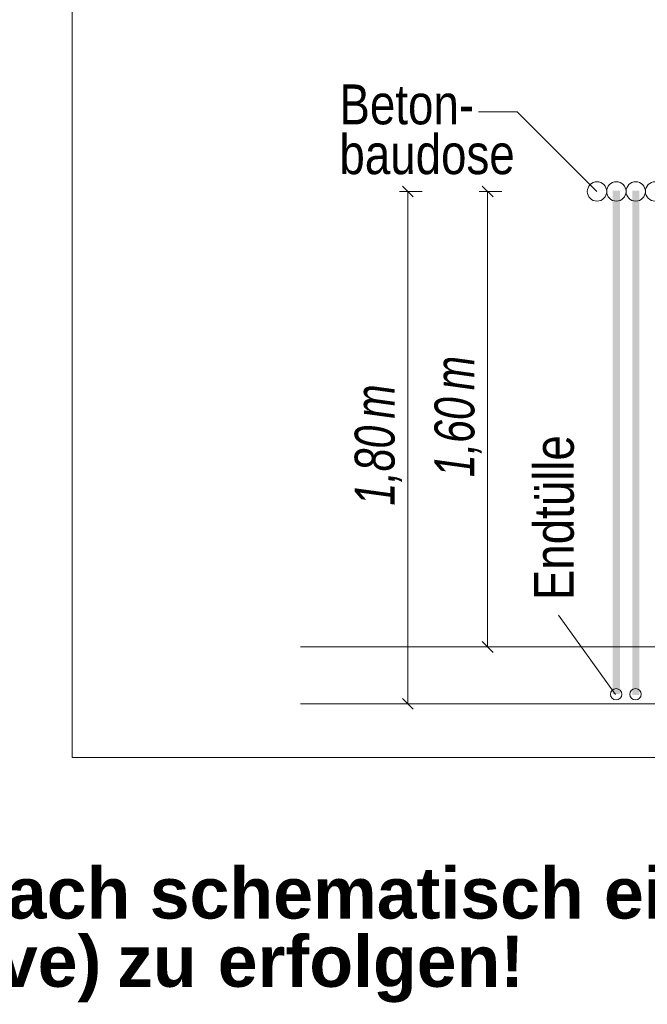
# Model space of a CAD drawing. Extents: x -420 to 300, y 62 to 1162.
# Tile 160 of 256: x 185 to 207, y 747 to 782. Entities that reach past the tile are written whole.
import ezdxf
from ezdxf.lldxf.tags import DXFTag

# ---------------------------------------------------------------- set-up
doc = ezdxf.new("R2010")
doc.units = 0
doc.layers.get('0').update_dxf_attribs({"lineweight": 35})
for name, color, linetype, lineweight, true_color in [('E_Aussparung Bemaßung-A06G9FCW8I', 5, 'Continuous', 9, 0x0000ff), ('E_Betonbaudose', 1, 'Continuous', 13, 0xff0000), ('E_Detail_Beschriftung', 7, 'Continuous', 13, 0x009900)]:
    doc.layers.add(name, color=color, linetype=linetype, lineweight=lineweight, true_color=true_color)
doc.layers.add('E_Detail_Linie_Text_Bem', color=7, linetype='Continuous', lineweight=13)
doc.styles.get("Standard").update_dxf_attribs({"font": 'ARIALN.TTF'})
tags = doc.linetypes.add('fein_strichliert-A06G9FCV8I', pattern=[4, 1, -2, 1]).pattern_tags.tags
tags[8:9] = [DXFTag(74, 4), DXFTag(75, 0), DXFTag(340, '0'), DXFTag(46, 0.0), DXFTag(50, 0.0), DXFTag(44, 0.0), DXFTag(45, 0.0)]
tags[6:7] = [DXFTag(74, 4), DXFTag(75, 0), DXFTag(340, '0'), DXFTag(46, 0.0), DXFTag(50, 0.0), DXFTag(44, 0.0), DXFTag(45, 0.0)]
tags[4:5] = [DXFTag(74, 4), DXFTag(75, 0), DXFTag(340, '0'), DXFTag(46, 0.0), DXFTag(50, 0.0), DXFTag(44, 0.0), DXFTag(45, 0.0)]

# ---------------------------------------------------------------- blocks, each defined once
blk = doc.blocks.new('Referenz-A06G9FD38I')
at = {"layer": 'E_Aussparung Bemaßung-A06G9FCW8I', "linetype": 'Continuous', "ltscale": 0.13}
for p, q in [((198.014, 775.54), (198.814, 775.54)), ((198.123, 775.731), (198.505, 775.349)), ((198.314, 757.54), (198.314, 775.54)), ((200.814, 775.54), (201.614, 775.54)), ((200.923, 775.731), (201.305, 775.349)), ((201.114, 759.54), (201.114, 775.54)), ((200.923, 759.731), (201.305, 759.349)), ((201.414, 759.54), (200.614, 759.54)), ((198.014, 757.54), (198.814, 757.54)), ((198.123, 757.731), (198.505, 757.349))]:
    blk.add_line(p, q, dxfattribs=at)
at = {"layer": 'E_Betonbaudose', "linetype": 'Continuous', "ltscale": 0.13}
for centre, radius in [((204.951, 775.54), 0.34), ((205.631, 775.54), 0.34), ((206.311, 775.54), 0.34), ((206.991, 775.54), 0.34), ((205.622, 757.876), 0.2), ((206.302, 757.876), 0.2)]:
    blk.add_circle(centre, radius, dxfattribs=at)
at = {"layer": 'E_Detail_Linie_Text_Bem', "linetype": 'fein_strichliert-A06G9FCV8I', "ltscale": 0.65}
for p, q in [((186.53, 816.967), (186.53, 755.65)), ((186.53, 755.65), (246.273, 755.65))]:
    blk.add_line(p, q, dxfattribs=at)
at = {"layer": 'E_Detail_Linie_Text_Bem', "color": 0, "linetype": 'Continuous', "ltscale": 0.13}
for p, q in [((200.793, 778.335), (202.151, 778.335)), ((202.151, 778.335), (204.95, 775.536)), ((205.597, 757.87), (203.601, 760.655))]:
    blk.add_line(p, q, dxfattribs=at)
at = {"layer": 'E_Detail_Linie_Text_Bem', "linetype": 'Continuous', "ltscale": 0.13}
for p, q in [((194.546, 759.54), (236.632, 759.54)), ((194.546, 757.54), (237.897, 757.54))]:
    blk.add_line(p, q, dxfattribs=at)
for points in [[(205.756, 775.566), (205.756, 757.88), (205.506, 775.565), (205.506, 757.88)], [(206.436, 775.566), (206.436, 757.849), (206.186, 775.565), (206.186, 757.849)]]:
    blk.add_solid(points, dxfattribs=at)
at = {"layer": 'E_Aussparung Bemaßung-A06G9FCW8I', "linetype": 'Continuous', "ltscale": 0.13, "char_height": 1.4, "attachment_point": 1, "rotation": 90}
for s, insert in [('{\\W0.9;\\fArial Narrow|b0|i1;m}', (199.247, 768.56)), ('{\\W0.9;\\fArial Narrow|b0|i1;m}', (196.447, 767.56)), ('{\\W0.9;\\fArial Narrow|b0|i1;1,60 }', (199.247, 765.503)), ('{\\W0.9;\\fArial Narrow|b0|i1;1,80 }', (196.447, 764.503))]:
    blk.add_mtext(s, dxfattribs=dict(at, insert=insert))
at = {"layer": 'E_Detail_Beschriftung', "linetype": 'Continuous', "ltscale": 0.13, "char_height": 1.4, "attachment_point": 1}
for s, insert in [('{\\fArial Narrow;Beton-}', (195.911, 779.299)), ('{\\fArial Narrow;baudose}', (195.911, 777.549))]:
    blk.add_mtext(s, dxfattribs=dict(at, insert=insert))
at = {"layer": 'E_Detail_Beschriftung', "linetype": 'Continuous', "ltscale": 0.13, "insert": (202.736, 761.184), "char_height": 1.4, "attachment_point": 1, "rotation": 90}
blk.add_mtext('{\\fArial Narrow;Endtülle}', dxfattribs=at)
at = {"layer": 'E_Detail_Beschriftung', "color": 1, "linetype": 'Continuous', "lineweight": 35, "ltscale": 0.35, "true_color": 0xff0000, "char_height": 1.8, "attachment_point": 1}
for s, insert in [('{\\fArial|b1|i0;einfach}', (179.769, 751.796)), ('{\\fArial|b1|i0;schematisch}', (189.253, 751.796)), ('{\\fArial|b1|i0;eingezeichnet.}', (205.196, 751.796)), ('{\\fArial|b1|i0;Reserve)}', (176.933, 749.398)), ('{\\fArial|b1|i0;erfolgen!}', (191.64, 749.398)), ('{\\fArial|b1|i0;zu}', (188.105, 749.398))]:
    blk.add_mtext(s, dxfattribs=dict(at, insert=insert))

msp = doc.modelspace()

# ---------------------------------------------------------------- block references
at = {"color": 8, "lineweight": 25, "ltscale": 0.25, "true_color": 0x808080}
msp.add_blockref('Referenz-A06G9FD38I', (0, 0), dxfattribs=at)

doc.saveas('drawing.dxf')
